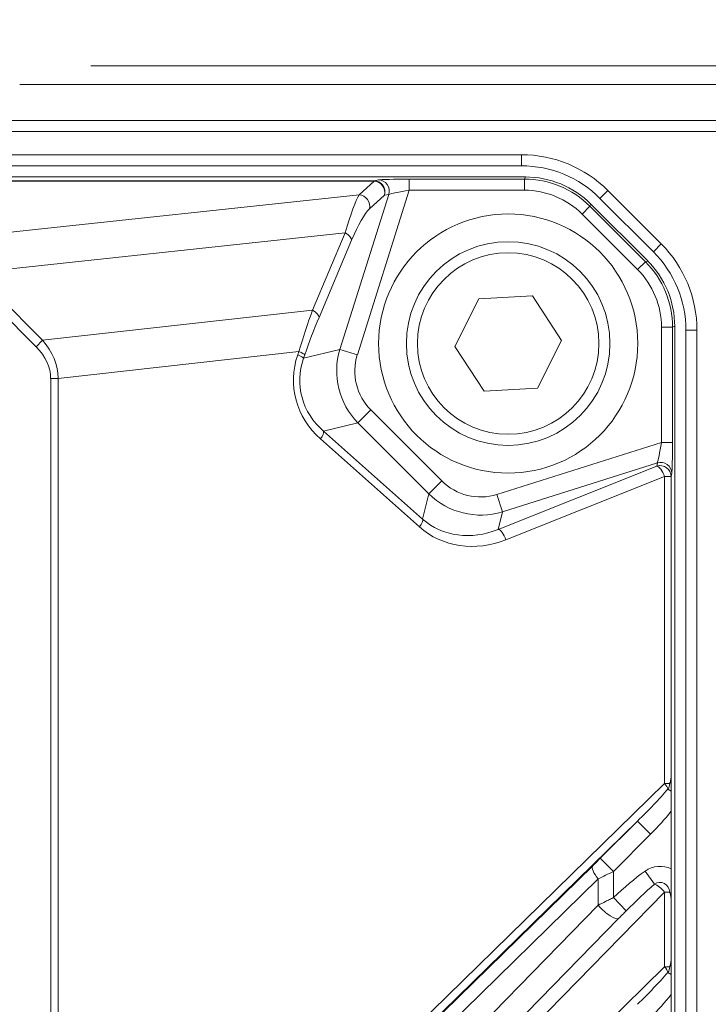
# Model space of a CAD drawing. Header units: millimetres. Extents: x 4 to 836, y 5 to 589.
# Tile 147 of 153: x 726 to 745, y 332 to 358. Entities that reach past the tile are written whole.
import ezdxf

# ---------------------------------------------------------------- set-up
doc = ezdxf.new("R2010")
doc.units = ezdxf.units.MM
doc.layers.add('1', color=7, linetype='Continuous', true_color=0xffffff)
doc.styles.add('ideas_simplex', font='simplex.shx')
doc.dimstyles.get("Standard").update_dxf_attribs({"dimtxt": 0.18, "dimasz": 0.18, "dimexe": 0.18, "dimexo": 0.0625, "dimgap": 0.09, "dimtad": 0, "dimtih": 1, "dimtoh": 1, "dimdec": 4, "dimzin": 0, "dimdsep": 46, "dimtxsty": 'Standard', "dimcen": 0.09, "dimadec": 0, "dimazin": 0, "dimtfac": 1, "dimtdec": 4, "dimtofl": 0, "dimtmove": 0, "dimatfit": 3, "dimfxl": 1, "dimtolj": 1, "dimtzin": 0, "dimarcsym": 0})

# ---------------------------------------------------------------- blocks, each defined once
blk = doc.blocks.new('_U4')
at = {"layer": '1', "color": 27, "lineweight": 13}
blk.add_line((785.54537, 308.75902), (785.54537, 341.973984), dxfattribs=at)
at = {"layer": '1', "color": 87, "lineweight": 25}
for p, q in [((784.04537, 340.316484), (778.42037, 340.316484)), ((778.42037, 340.316484), (778.42037, 338.816484)), ((784.04537, 338.816484), (784.04537, 340.316484)), ((778.42037, 333.551484), (778.42037, 332.051484)), ((784.04537, 332.051484), (784.04537, 333.551484)), ((778.42037, 332.051484), (784.04537, 332.051484))]:
    blk.add_line(p, q, dxfattribs=at)
at = {"layer": '1', "color": 152, "lineweight": 13}
for p, q in [((707.442812, 326.43669), (787.54537, 326.43669)), ((707.442812, 308.75902), (787.54537, 308.75902))]:
    blk.add_line(p, q, dxfattribs=at)
at = {"layer": '1', "color": 27, "lineweight": 18}
for points in [[(785.54537, 326.43669), (786.074351, 323.436691), (785.016389, 323.436688)], [(785.54537, 308.75902), (785.016389, 311.759018), (786.074351, 311.759022)]]:
    blk.add_solid(points, dxfattribs=at)
at = {"layer": '1', "color": 87, "linetype": 'Continuous', "lineweight": 25, "char_height": 3, "attachment_point": 7, "rotation": 90, "line_spacing_factor": 1.204819, "style": 'ideas_simplex'}
for s, insert in [('\\W1.2097;17,7', (776.57937, 330.528984)), ('\\W1.4583;.7', (783.89187, 333.498984))]:
    blk.add_mtext(s, dxfattribs=dict(at, insert=insert))
blk = doc.blocks.new('_U7')
at = {"layer": '1', "color": 152, "lineweight": 13}
for p, q in [((727.832774, 357.09793), (811.109585, 357.09793)), ((708.853977, 241.643112), (811.109585, 241.643112))]:
    blk.add_line(p, q, dxfattribs=at)
at = {"layer": '1', "color": 27, "lineweight": 13}
blk.add_line((809.109585, 241.643112), (809.109585, 357.09793), dxfattribs=at)
at = {"layer": '1', "color": 87, "lineweight": 25}
for p, q in [((807.609585, 306.473021), (801.984585, 306.473021)), ((801.984585, 306.473021), (801.984585, 304.973021)), ((807.609585, 304.973021), (807.609585, 306.473021)), ((801.984585, 293.768021), (801.984585, 292.268021)), ((807.609585, 292.268021), (807.609585, 293.768021)), ((801.984585, 292.268021), (807.609585, 292.268021))]:
    blk.add_line(p, q, dxfattribs=at)
at = {"layer": '1', "color": 27, "lineweight": 18}
for points in [[(809.109585, 357.09793), (809.638566, 354.097932), (808.580604, 354.097928)], [(809.109585, 241.643112), (808.580604, 244.64311), (809.638566, 244.643114)]]:
    blk.add_solid(points, dxfattribs=at)
at = {"layer": '1', "color": 87, "linetype": 'Continuous', "lineweight": 25, "char_height": 3, "attachment_point": 7, "rotation": 90, "line_spacing_factor": 1.204819, "style": 'ideas_simplex'}
for s, insert in [('\\W1.1692;115,5', (800.143585, 292.230521)), ('\\W1.2097;4.55', (807.456085, 293.715521))]:
    blk.add_mtext(s, dxfattribs=dict(at, insert=insert))
blk = doc.blocks.new('_U13')
at = {"layer": '1', "color": 27, "lineweight": 13}
for p, q in [((701.028785, 317.780455), (730.248831, 382.403298)), ((730.248831, 382.403298), (732.248831, 382.403298))]:
    blk.add_line(p, q, dxfattribs=at)
at = {"layer": '1', "color": 152, "lineweight": 13}
blk.add_arc((704.942812, 326.43669), 2, 20.669286, 23.659751, dxfattribs=at)
at = {"layer": '1', "color": 27, "lineweight": 18}
for points in [[(705.766818, 328.259055), (706.520827, 331.210542), (707.484825, 330.774662)], [(704.118806, 324.614324), (703.364796, 321.662837), (702.400798, 322.098717)]]:
    blk.add_solid(points, dxfattribs=at)
at = {"layer": '1', "color": 87, "linetype": 'Continuous', "lineweight": 25, "char_height": 3, "attachment_point": 7, "line_spacing_factor": 1.204819, "style": 'ideas_simplex'}
for s, insert in [('\\W0.9188;M', (733.907831, 380.038298)), ('\\W1.0208;4', (737.477831, 380.038298)), ('\\W1.2776;N°5', (743.147831, 380.038298)), ('\\W0.9425;DEPTH 6mm', (729.617831, 374.038298))]:
    blk.add_mtext(s, dxfattribs=dict(at, insert=insert))

msp = doc.modelspace()

# ---------------------------------------------------------------- linework, layer by layer
at = {"layer": '1', "color": 143, "linetype": 'Continuous', "lineweight": 13}
for p, q in [((647.393, 355.62), (744.815, 355.62)), ((744.815, 355.321), (647.393, 355.321)), ((652.747, 354.698), (739.461, 354.698)), ((739.461, 354.398), (739.461, 354.698)), ((656.726, 353.994), (735.481, 353.994)), ((735.481, 353.986), (656.726, 353.986)), ((735.075, 353.613), (735.481, 353.986)), ((735.481, 353.994), (735.599, 354.015)), ((735.481, 353.994), (735.481, 353.986)), ((736.432, 353.738), (736.432, 354.038)), ((736.432, 354.038), (739.544, 354.038)), ((739.544, 354.038), (739.569, 354.098)), ((739.544, 353.738), (739.544, 354.038)), ((736.432, 353.738), (735.03, 349.292)), ((739.544, 353.738), (736.432, 353.738)), ((741.583, 353.519), (741.795, 353.731)), ((741.795, 353.731), (743.237, 352.289)), ((722.763, 352.29), (735.075, 353.613)), ((734.561, 349.441), (735.88, 353.626)), ((735.763, 353.605), (735.357, 353.232)), ((735.88, 353.626), (735.763, 353.605)), ((741.099, 353.094), (741.311, 353.306)), ((741.336, 353.366), (741.311, 353.306)), ((741.311, 353.306), (742.812, 351.805)), ((742.6, 351.593), (741.099, 353.094)), ((734.699, 352.584), (724.705, 351.51)), ((733.82, 350.499), (734.699, 352.584)), ((734.876, 352.39), (733.996, 350.305)), ((743.025, 352.077), (743.237, 352.289)), ((742.6, 351.593), (742.812, 351.805)), ((742.812, 351.805), (742.872, 351.83)), ((726.354, 349.51), (724.529, 351.335)), ((724.705, 351.51), (726.529, 349.686)), ((726.529, 349.686), (733.82, 350.499)), ((743.544, 350.038), (743.244, 350.038)), ((743.244, 346.926), (743.244, 350.038)), ((743.604, 350.063), (743.544, 350.038)), ((743.544, 350.038), (743.544, 346.926)), ((743.904, 349.955), (744.204, 349.955)), ((744.204, 349.955), (744.204, 263.24)), ((726.529, 349.686), (726.354, 349.51)), ((733.577, 349.2), (734.561, 349.441)), ((735.03, 349.292), (734.561, 349.441)), ((733.451, 349.383), (726.952, 348.658)), ((733.419, 349.289), (733.451, 349.383)), ((733.61, 349.294), (733.577, 349.2)), ((726.952, 348.658), (726.747, 348.658)), ((726.747, 264.538), (726.747, 348.658)), ((726.952, 348.658), (726.952, 264.538)), ((735.395, 347.804), (735.046, 347.456)), ((735.395, 347.804), (737.31, 345.888)), ((735.046, 347.456), (734.119, 347.228)), ((736.962, 345.54), (735.046, 347.456)), ((736.708, 344.645), (734.033, 347.02)), ((734.119, 347.228), (736.794, 344.854)), ((738.799, 345.524), (743.244, 346.926)), ((743.244, 346.926), (743.544, 346.926)), ((738.83, 344.579), (743.117, 346.288)), ((743.133, 346.374), (738.947, 345.055)), ((743.117, 346.288), (743.133, 346.374)), ((743.329, 346.006), (739.042, 344.297)), ((743.329, 346.006), (743.506, 346.006)), ((743.329, 337.715), (743.329, 346.006)), ((743.521, 346.093), (743.506, 346.006)), ((743.506, 346.006), (743.506, 337.944)), ((737.31, 345.888), (736.962, 345.54)), ((736.794, 344.854), (736.962, 345.54)), ((738.799, 345.524), (738.947, 345.055)), ((738.947, 345.055), (738.83, 344.579)), ((732.689, 327.312), (743.329, 337.715)), ((743.329, 337.715), (743.466, 337.715)), ((743.419, 337.566), (743.505, 337.505)), ((741.592, 335.696), (742.599, 336.703)), ((742.599, 336.703), (742.952, 336.349)), ((742.952, 336.349), (741.946, 335.343)), ((741.592, 335.696), (741.946, 335.343)), ((732.796, 327.093), (741.387, 335.493)), ((741.946, 335.343), (741.946, 334.634)), ((742.805, 335.351), (743.056, 334.997)), ((741.535, 335.139), (732.944, 326.74)), ((741.535, 334.429), (741.535, 335.139)), ((743.329, 334.784), (734.887, 326.154)), ((743.466, 334.784), (743.329, 334.784)), ((743.329, 332.766), (743.329, 334.784)), ((741.946, 334.634), (742.291, 334.275)), ((743.506, 334.555), (743.506, 332.995)), ((733.994, 326.721), (741.535, 334.429)), ((742.093, 334.075), (734.552, 326.366)), ((736.245, 325.839), (743.329, 332.766)), ((743.329, 332.766), (743.466, 332.766)), ((743.505, 332.556), (743.419, 332.616))]:
    msp.add_line(p, q, dxfattribs=at)
at = {"layer": '1', "color": 143, "linetype": 'Continuous', "lineweight": 18}
for p, q in [((739.461, 354.398), (652.747, 354.398)), ((652.639, 354.098), (739.569, 354.098)), ((743.025, 352.077), (741.583, 353.519)), ((741.336, 353.366), (742.872, 351.83)), ((738.315, 350.807), (737.663, 349.519)), ((739.757, 350.885), (738.315, 350.807)), ((740.545, 349.676), (739.757, 350.885)), ((743.604, 350.063), (743.604, 263.133)), ((743.904, 263.24), (743.904, 349.955)), ((739.893, 348.389), (740.545, 349.676)), ((737.663, 349.519), (738.451, 348.31)), ((738.451, 348.31), (739.893, 348.389)), ((743.51, 335.409), (743.51, 336.966)), ((742.599, 336.703), (732.778, 327.1)), ((743.51, 330.459), (743.51, 332.017))]:
    msp.add_line(p, q, dxfattribs=at)
at = {"layer": '1', "color": 252, "linetype": 'Continuous', "lineweight": 18}
msp.add_circle((739.104, 349.598), 3.5, dxfattribs=at)
at = {"layer": '1', "color": 143, "linetype": 'Continuous', "lineweight": 18}
msp.add_circle((739.104, 349.598), 2.75, dxfattribs=at)
at = {"layer": '1', "color": 143, "linetype": 'Continuous', "lineweight": 13}
msp.add_circle((739.104, 349.598), 2.45, dxfattribs=at)
for centre, radius, start, end in [((739.461, 351.398), 3.3, 45, 90), ((740.904, 349.955), 3.3, 0, 45), ((743.206, 337.715), 0.26, 324.9631, 0), ((743.206, 334.784), 0.695, 64.0653, 125.2587), ((743.206, 334.784), 0.26, 0, 125.2587), ((743.206, 332.766), 0.26, 324.9631, 0)]:
    msp.add_arc(centre, radius, start, end, dxfattribs=at)
at = {"layer": '1', "color": 143, "linetype": 'Continuous', "lineweight": 18}
for centre, start, end in [((739.461, 351.398), 45, 90), ((740.904, 349.955), 0, 45)]:
    msp.add_arc(centre, 3, start, end, dxfattribs=at)
at = {"layer": '1', "color": 143, "linetype": 'Continuous', "lineweight": 13}
for centre, major_axis, ratio, start_param, end_param in [((735.481, 353.694), (-0.053, 0.295), 0.980772, 4.238475, 6.10339), ((735.481, 353.694), (0.203, -0.221), 0.942775, 0.547782, 2.368759), ((736.423, 354.01), (-0.839, 0), 0.033301, 4.701877, 6.09814), ((735.599, 353.715), (-0.053, 0.295), 0.980772, 4.238475, 6.10339), ((739.543, 351.537), (-0.957, -2.311), 0.999458, 2.749146, 3.534039), ((736.423, 353.71), (-0.553, -0.091), 0.046674, 4.688783, 6.085046), ((739.543, 351.537), (0.843, 2.034), 0.999286, 5.890739, 6.675632), ((734.717, 352.115), (-0.416, -1.552), 0.089672, 3.434011, 4.429645), ((735.075, 353.321), (-0.203, 0.221), 0.942775, 3.689375, 5.510351), ((734.999, 352.027), (-0.467, -1.252), 0.186038, 3.492146, 4.48778), ((734.594, 352.479), (-0.276, 0.117), 0.469019, 3.339497, 4.523945), ((741.043, 350.037), (-2.311, -0.957), 0.999458, 2.749146, 3.534039), ((741.043, 350.037), (2.034, 0.843), 0.999286, 5.890739, 6.675632), ((733.993, 349.581), (-0.996, -3.124), 0.140007, 4.459039, 4.820338), ((733.714, 350.393), (-0.276, 0.117), 0.469019, 3.339497, 4.523945), ((734.275, 349.492), (-1.054, -2.822), 0.185727, 4.490334, 4.851633), ((720.661, 348.094), (-6.282, -0.701), 0.474581, 3.096038, 3.457337), ((720.661, 348.094), (-6.079, -0.678), 0.408696, 3.096038, 3.457337), ((736.491, 348.861), (-1.963, -0.48), 0.989479, 5.746963, 6.819407), ((735.881, 348.682), (-2.556, -0.38), 0.888976, 5.850626, 6.92307), ((735.758, 348.682), (-2.265, -0.344), 0.872083, 5.849364, 6.921808), ((733.296, 349.289), (0.284, -0.098), 0.145002, 0.176417, 1.171828), ((733.328, 349.383), (0.284, -0.098), 0.145002, 0.176417, 1.171828), ((736.491, 348.861), (1.488, 0.364), 0.979386, 2.605371, 3.677815), ((733.91, 347.02), (0.199, 0.224), 0.319333, 4.988597, 6.098902), ((743.216, 346.917), (-0.091, -0.553), 0.046674, 0.198139, 1.594402), ((743.516, 346.917), (0, -0.839), 0.033301, 0.185045, 1.581308), ((743.206, 346.006), (-0.295, 0.053), 0.980772, 3.321388, 5.186303), ((743.206, 346.006), (0.111, -0.279), 0.386098, 1.418094, 2.952218), ((743.221, 346.093), (-0.295, 0.053), 0.980772, 3.321388, 5.186303), ((738.367, 346.985), (0.364, 1.488), 0.979386, 2.605371, 3.677815), ((738.367, 346.985), (-0.48, -1.963), 0.989479, 5.746963, 6.819407), ((736.585, 344.645), (0.199, 0.224), 0.319333, 4.988597, 6.098902), ((738.366, 346.476), (-1.738, -1.757), 0.904765, 0.048846, 1.12129), ((738.243, 346.476), (-1.507, -1.57), 0.890587, 0.040381, 1.112825), ((738.919, 344.297), (-0.111, 0.279), 0.386098, 4.559687, 6.09381), ((743.206, 337.715), (-0.21, 0.215), 0.30665, 3.689875, 4.421091), ((742.325, 336.854), (-1.756, -1.717), 0.122174, 1.607471, 2.119079), ((742.325, 336.854), (-1.865, -1.824), 0.30665, 1.607471, 1.933429), ((741.592, 335.721), (-0.5, -0.5), 0.024678, 1.122758, 1.546094), ((741.74, 335.139), (0.35, -0.358), 0.30665, 3.178267, 4.421091), ((741.946, 335.367), (-1, -0.5), 0.019752, 1.13758, 1.560916), ((742.325, 333.884), (-1.862, -1.903), 0.300518, 4.165357, 4.610416), ((742.325, 333.884), (-1.756, -1.796), 0.119436, 4.165357, 4.610416), ((743.206, 334.784), (-0.214, 0.21), 0.300518, 4.414335, 5.736153), ((741.74, 334.429), (0.357, -0.35), 0.300518, 4.414335, 6.237811), ((743.206, 332.766), (0.21, -0.215), 0.30665, 0.548283, 1.279498), ((742.325, 331.904), (-1.756, -1.717), 0.122174, 1.607471, 2.119079), ((742.325, 331.904), (1.865, 1.824), 0.30665, 4.749063, 5.075021)]:
    msp.add_ellipse(centre, major_axis=major_axis, ratio=ratio, start_param=start_param, end_param=end_param, dxfattribs=at)
at = {"layer": '1', "color": 143, "linetype": 'Continuous', "lineweight": 18}
for centre, major_axis in [((739.568, 351.596), (0.957, 2.311)), ((741.102, 350.062), (2.311, 0.957))]:
    msp.add_ellipse(centre, major_axis=major_axis, ratio=0.999286, start_param=5.890739, end_param=6.675632, dxfattribs=at)
msp.add_open_spline([(725.91, 356.598), (756.041, 356.598)], degree=1, dxfattribs=at)
for points, knots in [([(743.466, 337.715), (743.468, 337.72), (743.47, 337.724), (743.473, 337.733), (743.478, 337.747), (743.482, 337.761), (743.489, 337.789), (743.493, 337.807), (743.502, 337.865), (743.505, 337.904), (743.506, 337.944)], [0, 0, 0, 0, 0.0625, 0.0625, 0.125, 0.25, 0.25, 0.5, 0.5, 1, 1, 1, 1]), ([(743.506, 337.944), (743.505, 337.927), (743.505, 337.91), (743.504, 337.875), (743.504, 337.858), (743.504, 337.822), (743.503, 337.804), (743.503, 337.776), (743.503, 337.767), (743.503, 337.747), (743.503, 337.737), (743.503, 337.708), (743.503, 337.688), (743.503, 337.659), (743.503, 337.649), (743.503, 337.63), (743.503, 337.621), (743.504, 337.594), (743.504, 337.576), (743.505, 337.54), (743.505, 337.523), (743.505, 337.505)], [0, 0, 0, 0, 0.125, 0.125, 0.25, 0.25, 0.375, 0.375, 0.4375, 0.4375, 0.5, 0.5, 0.625, 0.625, 0.6875, 0.6875, 0.75, 0.75, 0.875, 0.875, 1, 1, 1, 1]), ([(743.505, 337.505), (743.506, 337.464), (743.507, 337.421), (743.508, 337.334), (743.508, 337.289), (743.509, 337.221), (743.509, 337.198), (743.509, 337.152), (743.509, 337.129), (743.51, 337.06), (743.51, 337.013), (743.51, 336.966)], [0, 0, 0, 0, 0.25, 0.25, 0.5, 0.5, 0.625, 0.625, 0.75, 0.75, 1, 1, 1, 1]), ([(743.51, 335.409), (743.51, 335.332), (743.509, 335.258), (743.508, 335.15), (743.507, 335.115), (743.506, 335.046), (743.506, 335.012), (743.505, 334.961), (743.504, 334.945), (743.504, 334.91), (743.504, 334.893), (743.503, 334.857), (743.503, 334.839), (743.503, 334.811), (743.503, 334.802), (743.503, 334.783), (743.503, 334.773), (743.503, 334.755), (743.503, 334.745), (743.503, 334.727), (743.503, 334.718), (743.503, 334.691), (743.504, 334.673), (743.504, 334.639), (743.505, 334.622), (743.505, 334.589), (743.505, 334.572), (743.506, 334.555)], [0, 0, 0, 0, 0.25, 0.25, 0.375, 0.375, 0.5, 0.5, 0.5625, 0.5625, 0.625, 0.625, 0.6875, 0.6875, 0.71875, 0.71875, 0.75, 0.75, 0.78125, 0.78125, 0.8125, 0.8125, 0.875, 0.875, 0.9375, 0.9375, 1, 1, 1, 1]), ([(743.506, 334.555), (743.505, 334.596), (743.502, 334.635), (743.493, 334.692), (743.489, 334.711), (743.482, 334.739), (743.478, 334.753), (743.473, 334.766), (743.47, 334.775), (743.468, 334.78), (743.466, 334.784)], [0, 0, 0, 0, 0.5, 0.5, 0.75, 0.75, 0.875, 0.9375, 0.9375, 1, 1, 1, 1]), ([(742.093, 334.075), (742.125, 334.108), (742.158, 334.141), (742.224, 334.208), (742.257, 334.242), (742.291, 334.275)], [0, 0, 0, 0, 0.5, 0.5, 1, 1, 1, 1]), ([(743.466, 332.766), (743.468, 332.77), (743.47, 332.775), (743.473, 332.784), (743.478, 332.797), (743.482, 332.811), (743.489, 332.839), (743.493, 332.858), (743.502, 332.915), (743.505, 332.954), (743.506, 332.995)], [0, 0, 0, 0, 0.0625, 0.0625, 0.125, 0.25, 0.25, 0.5, 0.5, 1, 1, 1, 1]), ([(743.506, 332.995), (743.505, 332.977), (743.505, 332.96), (743.504, 332.925), (743.504, 332.908), (743.504, 332.872), (743.503, 332.854), (743.503, 332.826), (743.503, 332.817), (743.503, 332.797), (743.503, 332.787), (743.503, 332.758), (743.503, 332.738), (743.503, 332.709), (743.503, 332.7), (743.503, 332.681), (743.503, 332.671), (743.504, 332.644), (743.504, 332.626), (743.505, 332.591), (743.505, 332.573), (743.505, 332.556)], [0, 0, 0, 0, 0.125, 0.125, 0.25, 0.25, 0.375, 0.375, 0.4375, 0.4375, 0.5, 0.5, 0.625, 0.625, 0.6875, 0.6875, 0.75, 0.75, 0.875, 0.875, 1, 1, 1, 1]), ([(743.505, 332.556), (743.506, 332.514), (743.507, 332.471), (743.508, 332.384), (743.508, 332.339), (743.509, 332.271), (743.509, 332.248), (743.509, 332.202), (743.509, 332.179), (743.51, 332.11), (743.51, 332.063), (743.51, 332.017)], [0, 0, 0, 0, 0.25, 0.25, 0.5, 0.5, 0.625, 0.625, 0.75, 0.75, 1, 1, 1, 1])]:
    msp.add_open_spline(points, degree=3, knots=knots, dxfattribs=at)
at = {"layer": '1', "color": 143, "linetype": 'Continuous', "lineweight": 13}
msp.add_open_spline([(741.535, 334.429), (741.6, 334.462), (741.667, 334.496), (741.753, 334.539), (741.77, 334.548), (741.805, 334.565), (741.822, 334.574), (741.875, 334.6), (741.91, 334.617), (741.946, 334.634)], degree=3, knots=[0, 0, 0, 0, 0.5, 0.5, 0.625, 0.625, 0.75, 0.75, 1, 1, 1, 1], dxfattribs=at)

# ---------------------------------------------------------------- dimensions: what is measured, and where the dimension line sits
at = {"layer": '1', "color": 87, "linetype": 'Continuous', "lineweight": 25}
dim = msp.add_diameter_dim_2p(p1=(704.119, 324.614), p2=(705.767, 328.259), text=' <> \\C87;\\H3.00;\\Fsimplex.shx;N°5\\Fsimplex.shx;\\H3.00;\\C87;\\P\\C87;\\H3.00;\\Fsimplex.shx;DEPTH 6mm\\Fsimplex.shx;\\H3.00;\\C87;', dimstyle='Standard', override={"dimtxt": 3, "dimasz": 3, "dimexe": 2, "dimexo": 2.5, "dimgap": 1.5, "dimtih": 1, "dimtoh": 1, "dimdec": 2, "dimlfac": 1, "dimzin": 8, "dimdsep": 44, "dimlunit": 2, "dimpost": '\\C87;M<>', "dimtxsty": 'ideas_simplex', "dimsah": 1, "dimse1": 0, "dimse2": 0, "dimsd1": 0, "dimsd2": 0, "dimclrd": 27, "dimclre": 152, "dimclrt": 87, "dimtol": 0, "dimtm": -0.1, "dimtfac": 0.5, "dimtdec": 2, "dimtofl": 1, "dimtmove": 0, "dimatfit": 2, "dimtzin": 8, "dimlwd": 13, "dimlwe": 13}, dxfattribs=at)
dim.commit()
dim.dimension.update_dxf_attribs({"geometry": '_U13', "text_midpoint": (742.674, 379.403), "dimtype": 163})
for base, p1, p2, text, picture, middle in [((809.11, 241.643), (724.726, 357.098), (706.354, 241.643), '<>\\P[\\C87;\\H3.00;\\Fsimplex.shx;4.55\\Fsimplex.shx;\\H3.00;\\C87; ]', '_U7', (809.11, 299.371)), ((785.545, 308.759), (704.943, 326.437), (704.943, 308.759), '<>\\P[\\C87;\\H3.00;\\Fsimplex.shx;.7\\Fsimplex.shx;\\H3.00;\\C87; ]', '_U4', (785.545, 349.58))]:
    dim = msp.add_linear_dim(base=base, p1=p1, p2=p2, angle=90, text=text, dimstyle='Standard', override={"dimtxt": 3, "dimasz": 3, "dimexe": 2, "dimexo": 2.5, "dimgap": 1.5, "dimtad": 1, "dimtih": 0, "dimtoh": 0, "dimdec": 1, "dimlfac": 1, "dimzin": 8, "dimdsep": 44, "dimlunit": 2, "dimtxsty": 'ideas_simplex', "dimsah": 1, "dimse1": 0, "dimse2": 0, "dimsd1": 0, "dimsd2": 0, "dimclrd": 27, "dimclre": 152, "dimclrt": 87, "dimtol": 0, "dimtm": -0.1, "dimtfac": 0.5, "dimtdec": 2, "dimtofl": 1, "dimtmove": 0, "dimtzin": 8, "dimlwd": 13, "dimlwe": 13}, dxfattribs=at)
    dim.commit()
    dim.dimension.update_dxf_attribs({"geometry": picture, "text_midpoint": middle, "dimtype": 160})

doc.saveas('drawing.dxf')
